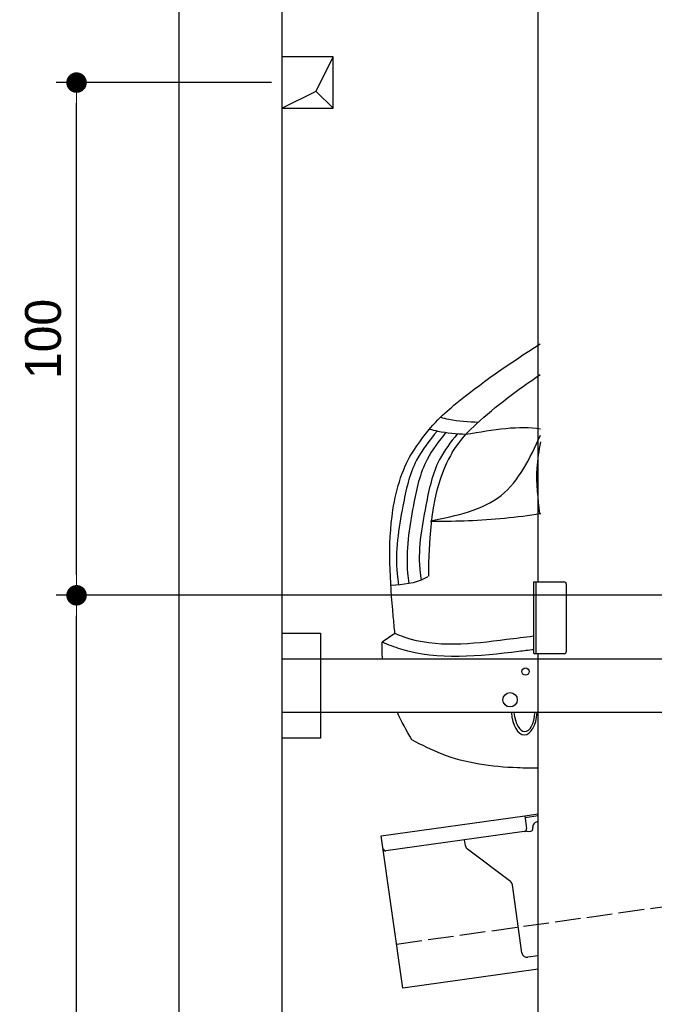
# Model space of a CAD drawing. Extents: x -311 to 6440, y -894 to 6374.
# Tile 2 of 6: x -311 to 926, y 1052 to 2973. Entities that reach past the tile are written whole.
import ezdxf

# ---------------------------------------------------------------- set-up
doc = ezdxf.new("R2010")
doc.units = 0
doc.header["$LTSCALE"] = 10
doc.header["$MEASUREMENT"] = 0
doc.linetypes.add('GEN3', pattern=[6.25, 5, -1.25])
doc.layers.get('0').update_dxf_attribs({"linetype": 'CONTINUOUS'})
doc.layers.get('DEFPOINTS').update_dxf_attribs({"linetype": 'CONTINUOUS'})
for name, color, linetype in [('3', 6, 'GEN3'), ('BREAKTHROUGH', 1, 'CONTINUOUS'), ('CAR', 1, 'CONTINUOUS'), ('SICHTBARE_KANTEN_DIN_', 7, 'CONTINUOUS')]:
    doc.layers.add(name, color=color, linetype=linetype)
doc.layers.add('AM_0', color=7, linetype='CONTINUOUS', lineweight=30)
doc.layers.add('AM_5', color=3, linetype='CONTINUOUS', lineweight=15)
doc.dimstyles.new('KLAUS_DXF', dxfattribs={"dimscale": 20, "dimtxt": 3.5, "dimasz": 2, "dimexe": 2, "dimexo": 1, "dimgap": 1.5, "dimtad": 1, "dimlfac": 0.1, "dimdsep": 46, "dimtxsty": 'STANDARD', "dimblk": 'DOT', "dimcen": 2, "dimclrd": 256, "dimclre": 256, "dimclrt": 2, "dimadec": 0, "dimazin": 0, "dimtfac": 1, "dimtmove": 2, "dimatfit": 3, "dimfxl": 1, "dimtolj": 1, "dimarcsym": 0})

# ---------------------------------------------------------------- blocks, each defined once
blk = doc.blocks.new('_DOT')
at = {"color": 0, "linetype": 'ByBlock'}
blk.add_line((-0.5, 0), (-1, 0), dxfattribs=at)
at = {"color": 0, "linetype": 'ByBlock', "const_width": 0.5}
blk.add_lwpolyline([(-0.25, 0, 1), (0.25, 0, 1)], format="xyb", close=True, dxfattribs=at)
blk = doc.blocks.new('*D8')
at = {"layer": 'AM_5', "lineweight": -2, "transparency": 16777216}
for p, q in [((5479.5, 1850), (-240.5, 1850)), ((-200.5, -310), (-200.5, 1810)), ((180, -350), (-240.5, -350))]:
    blk.add_line(p, q, dxfattribs=at)
at = {"layer": 'DEFPOINTS', "color": 0, "transparency": 16777216}
for p in [(-200.5, 1850), (5499.5, 1850), (200, -350)]:
    blk.add_point(p, dxfattribs=at)
at = {"layer": 'AM_5', "lineweight": -2, "transparency": 16777216, "xscale": 40, "yscale": 40, "zscale": 40}
for p, rotation in [((-200.5, 1850), 90), ((-200.5, -350), 270)]:
    blk.add_blockref('_DOT', p, dxfattribs=dict(at, rotation=rotation))
at = {"layer": 'AM_5', "color": 2, "transparency": 16777216, "insert": (-265.5, 750), "char_height": 70, "attachment_point": 5, "rotation": 90}
blk.add_mtext('\\A1;220', dxfattribs=at)
blk = doc.blocks.new('*D9')
at = {"layer": 'AM_5', "lineweight": -2, "transparency": 16777216}
for p, q in [((179.5, 2850), (-240.5, 2850)), ((-200.5, 1890), (-200.5, 2810)), ((5479.5, 1850), (-240.5, 1850))]:
    blk.add_line(p, q, dxfattribs=at)
at = {"layer": 'DEFPOINTS', "color": 0, "transparency": 16777216}
for p in [(-200.5, 2850), (199.5, 2850), (5499.5, 1850)]:
    blk.add_point(p, dxfattribs=at)
at = {"layer": 'AM_5', "lineweight": -2, "transparency": 16777216, "xscale": 40, "yscale": 40, "zscale": 40}
for p, rotation in [((-200.5, 2850), 90), ((-200.5, 1850), 270)]:
    blk.add_blockref('_DOT', p, dxfattribs=dict(at, rotation=rotation))
at = {"layer": 'AM_5', "color": 2, "transparency": 16777216, "insert": (-265.5, 2350), "char_height": 70, "attachment_point": 5, "rotation": 90}
blk.add_mtext('\\A1;100', dxfattribs=at)
blk = doc.blocks.new('Van200_EG')
at = {"layer": 'CAR'}
blk.add_line((26399.8, 1420.4), (26374.8, 1403.2), dxfattribs=at)
for major_axis, ratio, start_param, end_param in [((-0.1, -50.8), 0.500238, 4.856216, 7.71236), ((-1, 44.1), 0.466142, 1.725236, 4.537487)]:
    blk.add_ellipse((26652.2, 1273.3), major_axis=major_axis, ratio=ratio, start_param=start_param, end_param=end_param, dxfattribs=at)
for points, knots in [([(26436.7, 1777.6), (26468.3, 1825.5), (26540.3, 1889.7), (26622.6, 1947.1), (26683.2, 1985.3)], [0, 0, 0, 0, 99.01122, 312.388217, 312.388217, 312.388217, 312.388217]), ([(26511.4, 1773.2), (26529.7, 1801.3), (26580.1, 1851.3), (26638.6, 1895.7), (26683.3, 1925.4)], [0, 0, 0, 0, 61.191082, 214.919701, 214.919701, 214.919701, 214.919701]), ([(26488.4, 1842.2), (26493.9, 1840.9), (26518.3, 1834.8), (26543.5, 1833.7), (26563, 1832.8)], [0, 0, 0, 0, 16.856764, 75.354227, 75.354227, 75.354227, 75.354227]), ([(26482.1, 1815.1), (26467.4, 1797), (26432.6, 1754.4), (26412, 1656), (26398.6, 1573.3), (26405.9, 1522.1), (26406.9, 1514.7)], [0, 0, 0, 0, 69.227278, 162.818801, 295.386336, 317.712119, 317.712119, 317.712119, 317.712119]), ([(26499.4, 1813.1), (26485.9, 1796), (26452.9, 1754.2), (26432.4, 1657.3), (26419.6, 1575.5), (26426.1, 1525), (26426.9, 1518.4)], [0, 0, 0, 0, 64.636009, 158.227532, 290.795067, 310.793556, 310.793556, 310.793556, 310.793556]), ([(26521.1, 1809.4), (26508.6, 1793.4), (26476.7, 1752.5), (26457.2, 1657), (26442.9, 1577.6), (26450.1, 1529.9), (26450.7, 1525.8)], [0, 0, 0, 0, 60.346332, 153.937855, 286.50539, 298.740335, 298.740335, 298.740335, 298.740335]), ([(26467, 1819.1), (26472.5, 1817.7), (26495.8, 1811.9), (26519.9, 1810.3), (26538.3, 1809.1)], [0, 0, 0, 0, 16.856764, 72.062628, 72.062628, 72.062628, 72.062628]), ([(26469.4, 1639.8), (26520.1, 1650.4), (26619.6, 1671.3), (26663.2, 1761.7), (26683.7, 1807.3)], [0, 0, 0, 0, 146.346521, 287.346021, 287.346021, 287.346021, 287.346021]), ([(26683.7, 1794.3), (26680.4, 1777.2), (26672.9, 1730.6), (26678.4, 1683.4), (26681.9, 1653.6)], [24.561969, 24.561969, 24.561969, 24.561969, 76.677878, 165.962988, 165.962988, 165.962988, 165.962988]), ([(26399.8, 1420.4), (26398.7, 1431.5), (26391.4, 1510.1), (26382, 1636.9), (26415.6, 1746.5), (26436.7, 1777.6)], [149.717851, 149.717851, 149.717851, 149.717851, 183.09991, 385.595028, 511.732027, 511.732027, 511.732027, 511.732027]), ([(26470.8, 1639.5), (26500, 1639.6), (26569, 1640.2), (26637.3, 1647.5), (26684.1, 1654.3)], [0, 0, 0, 0, 64.682316, 206.813826, 206.813826, 206.813826, 206.813826]), ([(26464.3, 1531.3), (26462.4, 1530.2), (26441.3, 1517.8), (26416.1, 1515.6), (26393.1, 1513.7)], [0, 0, 0, 0, 6.375583, 73.553449, 73.553449, 73.553449, 73.553449]), ([(26670.4, 1388.7), (26660.9, 1387.5), (26574.3, 1377.3), (26470.9, 1365.8), (26387, 1398.5), (26374.8, 1403.2)], [122.303503, 122.303503, 122.303503, 122.303503, 151.002306, 381.174495, 420.194903, 420.194903, 420.194903, 420.194903]), ([(26670.4, 1415), (26652.9, 1412.8), (26568.4, 1402.3), (26473.6, 1390.2), (26406, 1417.9), (26400.1, 1420.3)], [133.856675, 133.856675, 133.856675, 133.856675, 186.530662, 386.164019, 405.258829, 405.258829, 405.258829, 405.258829]), ([(26679.4, 1157.6), (26666, 1157.6), (26602.4, 1158.6), (26516, 1169.8), (26452.2, 1202.9), (26432.9, 1213)], [154.267561, 154.267561, 154.267561, 154.267561, 194.410173, 344.189159, 409.35076, 409.35076, 409.35076, 409.35076])]:
    blk.add_open_spline(points, degree=3, knots=knots, dxfattribs=at)
for points in [[(26538.3, 1809.1), (26591.1, 1818), (26643.9, 1826.8), (26683.6, 1819.7)], [(26511.4, 1773.2), (26493.4, 1743), (26464.2, 1680.9), (26465.5, 1532.1)], [(26375.6, 1371.1), (26374.8, 1381.6), (26374.5, 1392.2), (26374.8, 1403.2)], [(26432.9, 1213), (26421.8, 1231.9), (26412.5, 1249.4), (26404.8, 1266.1)]]:
    blk.add_open_spline(points, degree=3, dxfattribs=at)

msp = doc.modelspace()

# ---------------------------------------------------------------- linework, layer by layer
for p, q in [((-0.481, -649.995), (-0.481, 6050.005)), ((699.991, 1876.226), (699.991, 3796.226)), ((690.991, 1876.226), (749.991, 1876.226)), ((690.991, 1736.226), (690.991, 1876.226)), ((694.991, 1876.226), (694.991, 1736.226)), ((754.991, 1741.226), (754.991, 1871.226)), ((199.991, 1776.226), (274.991, 1776.226)), ((199.991, 1776.226), (274.991, 1776.226)), ((274.991, 1776.226), (274.991, 1571.226)), ((274.991, 1776.226), (274.991, 1571.226)), ((690.991, 1736.226), (749.991, 1736.226)), ((699.991, -343.774), (699.991, 1736.226)), ((199.991, 1726.226), (1039.968, 1726.226)), ((1039.968, 1621.226), (199.991, 1621.226)), ((274.991, 1571.226), (199.991, 1571.226)), ((274.991, 1571.226), (199.991, 1571.226)), ((673.507, 1419.919), (699.991, 1423.641)), ((393.756, 1380.602), (673.507, 1419.919)), ((673.507, 1419.919), (676.986, 1395.162)), ((699.991, 1419.601), (674.063, 1415.957)), ((672.731, 1389.515), (402.883, 1351.59)), ((680.297, 1389.568), (685.248, 1390.264)), ((689.504, 1395.911), (689.364, 1396.901)), ((435.508, 1083.522), (393.756, 1380.602)), ((558.024, 1361.419), (556.374, 1373.162)), ((645.648, 1291.723), (561.909, 1354.825)), ((668.162, 1152.573), (649.533, 1285.128)), ((699.991, 1146.948), (679.456, 1144.062)), ((699.991, 1120.692), (435.508, 1083.522))]:
    msp.add_line(p, q)
for centre, radius in [((674.991, 1701.226), 7), ((644.991, 1646.226), 14)]:
    msp.add_circle(centre, radius)
for centre, radius, start, end in [((749.991, 1871.226), 5, 0, 90), ((749.991, 1741.226), 5, 270, 0), ((699.267, 1398.293), 10, 98, 188), ((672.035, 1394.466), 5, 278, 8), ((679.601, 1394.519), 5, 221.236717, 278), ((684.552, 1395.215), 5, 278, 8), ((402.187, 1356.541), 5, 188, 278), ((567.927, 1362.811), 10, 188, 233), ((639.63, 1283.736), 10, 8, 53), ((678.065, 1153.965), 10, 188, 278)]:
    msp.add_arc(centre, radius, start, end)
at = {"layer": '3'}
msp.add_line((423.4, 1169.675), (5430.808, 1873.42), dxfattribs=at)
at = {"layer": 'BREAKTHROUGH'}
for p, q in [((267.09, 2832.957), (299.717, 2900.005)), ((267.09, 2832.957), (299.717, 2900.005)), ((199.717, 2800.005), (267.09, 2832.957)), ((199.717, 2800.005), (267.09, 2832.957)), ((266.872, 2832.85), (299.717, 2800.005)), ((266.872, 2832.85), (299.717, 2800.005))]:
    msp.add_line(p, q, dxfattribs=at)
msp.add_lwpolyline([(299.717, 2900.005), (199.717, 2900.005), (199.717, 2800.005), (299.717, 2800.005)], close=True, dxfattribs=at)
msp.add_lwpolyline([(299.717, 2900.005), (199.717, 2900.005), (199.717, 2800.005), (299.717, 2800.005)], close=True, dxfattribs=at)
at = {"layer": 'SICHTBARE_KANTEN_DIN_'}
msp.add_line((199.435, 5850.005), (200.019, -350), dxfattribs=at)

# ---------------------------------------------------------------- block references
at = {"layer": 'AM_0'}
msp.add_blockref('Van200_EG', (-25979.454, 355.11), dxfattribs=at)

# ---------------------------------------------------------------- dimensions: what is measured, and where the dimension line sits
at = {"layer": 'AM_5'}
for base, p1, p2, override, picture, middle in [((-200.481, 2850.005), (5499.51, 1850.005), (199.51, 2850.005), {"dimpost": '', "dimtol": 0, "dimlim": 0, "dimtp": 0, "dimtm": 0, "dimtfac": 1, "dimtdec": 2, "dimtolj": 1, "dimtzin": 7}, '*D9', (-265.481, 2350.005)), ((-200.481, 1850.005), (200.019, -350), (5499.51, 1850.005), {"dimtol": 0, "dimlim": 0, "dimtp": 0, "dimtm": 0, "dimtfac": 1, "dimtdec": 2, "dimtolj": 1, "dimtzin": 7}, '*D8', (-265.481, 750.002))]:
    dim = msp.add_linear_dim(base=base, p1=p1, p2=p2, angle=90, dimstyle='KLAUS_DXF', override=override, dxfattribs=at)
    dim.commit()
    dim.dimension.update_dxf_attribs({"geometry": picture, "text_midpoint": middle})

doc.saveas('drawing.dxf')
